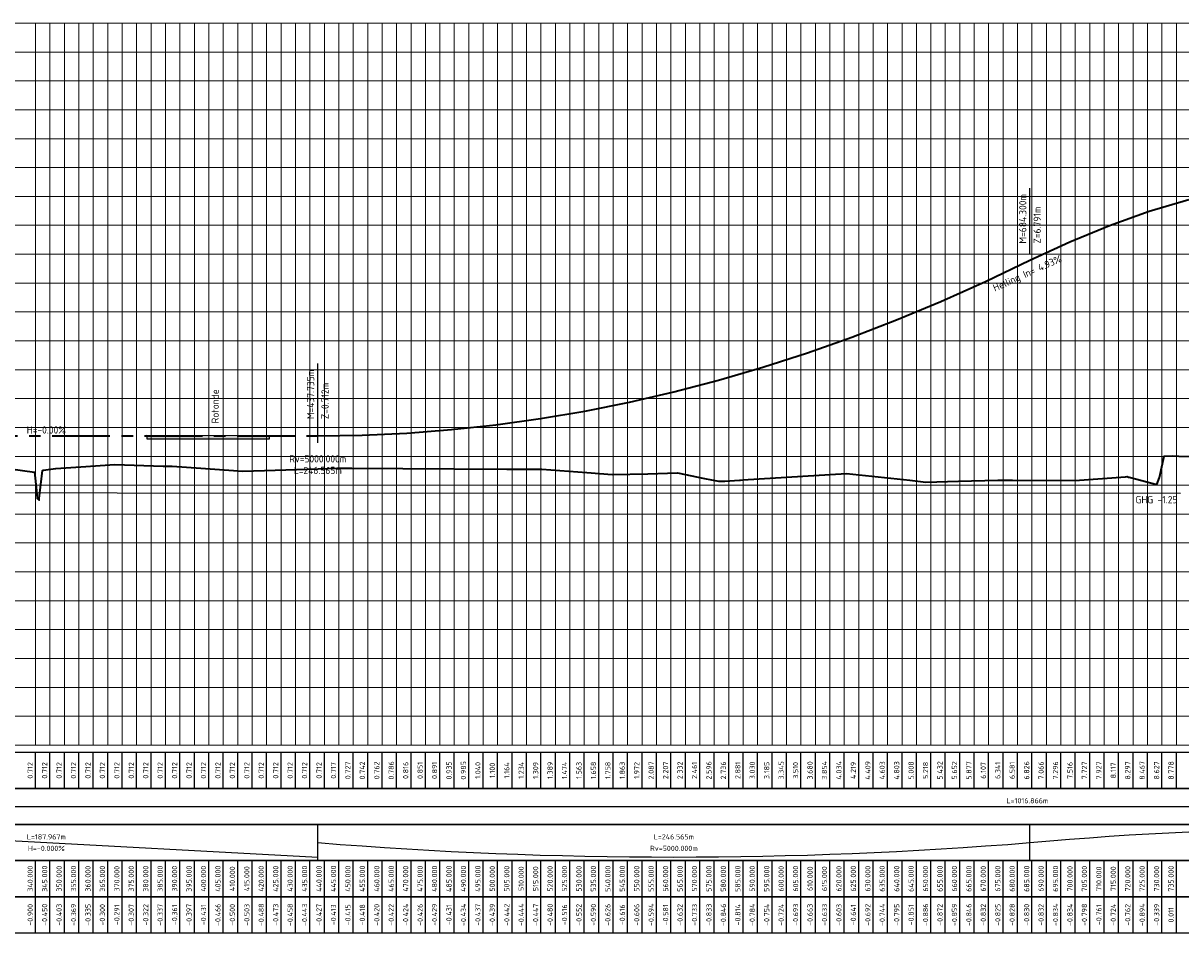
# Model space of a CAD drawing. Extents: x 100296 to 107772, y 404875 to 408930.
# Tile 94 of 98: x 105765 to 106166, y 407282 to 407597. Entities that reach past the tile are written whole.
import ezdxf

# ---------------------------------------------------------------- set-up
doc = ezdxf.new("R2010")
doc.units = 0
doc.linetypes.add('AM-AS', pattern=[16, 10, -2, 2, -2])
for name, color, linetype, lineweight in [('b-we-gw-maaiveld-gd', 93, 'Continuous', 18), ('b-xx-al-langsprofiel_grid_major-g', 250, 'Continuous', 18), ('b-xx-al-langsprofiel_grid_minor-g', 252, 'Continuous', 18), ('b-xx-al-langsprofiel_matenbalk-g', 1, 'Continuous', 25), ('n-we-am-as-gd', 10, 'AM-AS', 25), ('n-we-kw-kunstwerk-a', 253, 'Continuous', 18), ('n-xx-al-langsprofiel_matenbalk-g', 1, 'Continuous', 25)]:
    doc.layers.add(name, color=color, linetype=linetype, lineweight=lineweight)
for name, color, linetype in [('c3d-profile_labeling', 7, 'Continuous'), ('c3d-profile_profileview_labeling', 7, 'Continuous'), ('ghg', 150, 'Continuous'), ('n-xx-al-langsprofiel_schema-g', 1, 'Continuous'), ('TDNL----_rotonde', 1, 'Continuous')]:
    doc.layers.add(name, color=color, linetype=linetype)
doc.styles.add('NLCS-ISO', font='NLCS-ISO.ttf')

msp = doc.modelspace()

# ---------------------------------------------------------------- hatches: boundary and pattern name
at = {"layer": 'n-we-kw-kunstwerk-a'}
h = msp.add_hatch(color=256, dxfattribs=at)
h.dxf.hatch_style = 1
h.paths.add_polyline_path([(105807.904, 407454.127), (105807.908, 407453.067), (105850.478, 407453.08), (105850.477, 407454.08)])

# ---------------------------------------------------------------- linework, layer by layer
at = {"layer": 'b-we-gw-maaiveld-gd', "lineweight": 35, "ltscale": 2, "flags": 128}
msp.add_lwpolyline([(105760.769, 407442.685), (105769.066, 407441.479), (105769.715, 407435.089), (105769.983, 407432.375), (105770.549, 407431.864), (105770.647, 407431.793), (105770.72, 407432.363), (105771.844, 407442.083), (105772.076, 407442.15), (105776.484, 407442.733), (105785.136, 407443.319), (105796.863, 407444.126), (105813.567, 407443.613), (105816.732, 407443.535), (105826.636, 407442.839), (105841.221, 407441.836), (105867.234, 407442.619), (105873.734, 407442.842), (105875.795, 407442.821), (105878.905, 407442.808), (105914.237, 407442.654), (105932.619, 407442.547), (105944.768, 407442.492), (105960.253, 407441.382), (105969.043, 407440.695), (105981.423, 407440.945), (105991.668, 407441.203), (106001.098, 407439.288), (106005.902, 407438.331), (106008.073, 407438.41), (106013.116, 407438.734), (106013.503, 407438.753), (106014.356, 407438.813), (106050.214, 407440.98), (106072.111, 407438.737), (106077.67, 407438.059), (106088.989, 407438.359), (106102.631, 407438.726), (106107.661, 407438.682), (106129.271, 407438.605), (106146.839, 407439.896), (106147.373, 407439.946), (106147.58, 407439.866), (106147.768, 407439.799), (106148.026, 407439.731), (106148.528, 407439.581), (106157.685, 407437.159), (106158.573, 407439.662), (106160.161, 407446.964), (106163.047, 407447.084), (106165.276, 407447.054), (106169.751, 407446.865)], dxfattribs=at)
at = {"layer": 'b-xx-al-langsprofiel_grid_major-g', "lineweight": 18}
for p, q in [((105425.674, 407596.961), (107755.47, 407596.961)), ((105779.424, 407346.961), (105779.424, 407596.961)), ((105804.424, 407346.961), (105804.424, 407596.961)), ((105829.424, 407346.961), (105829.424, 407596.961)), ((105854.424, 407346.961), (105854.424, 407596.961)), ((105879.424, 407346.961), (105879.424, 407596.961)), ((105904.424, 407346.961), (105904.424, 407596.961)), ((105929.424, 407346.961), (105929.424, 407596.961)), ((105954.424, 407346.961), (105954.424, 407596.961)), ((105979.424, 407346.961), (105979.424, 407596.961)), ((106004.424, 407346.961), (106004.424, 407596.961)), ((106029.424, 407346.961), (106029.424, 407596.961)), ((106054.424, 407346.961), (106054.424, 407596.961)), ((106079.424, 407346.961), (106079.424, 407596.961)), ((106104.424, 407346.961), (106104.424, 407596.961)), ((106129.424, 407346.961), (106129.424, 407596.961)), ((106154.424, 407346.961), (106154.424, 407596.961)), ((105425.674, 407546.961), (107755.47, 407546.961)), ((105425.674, 407496.961), (107755.47, 407496.961)), ((105425.674, 407396.961), (107755.47, 407396.961)), ((105425.674, 407346.961), (107755.47, 407346.961))]:
    msp.add_line(p, q, dxfattribs=at)
at = {"layer": 'b-xx-al-langsprofiel_grid_minor-g', "lineweight": 18}
for p, q in [((105769.424, 407346.961), (105769.424, 407596.961)), ((105774.424, 407346.961), (105774.424, 407596.961)), ((105784.424, 407346.961), (105784.424, 407596.961)), ((105789.424, 407346.961), (105789.424, 407596.961)), ((105794.424, 407346.961), (105794.424, 407596.961)), ((105799.424, 407346.961), (105799.424, 407596.961)), ((105809.424, 407346.961), (105809.424, 407596.961)), ((105814.424, 407346.961), (105814.424, 407596.961)), ((105819.424, 407346.961), (105819.424, 407596.961)), ((105824.424, 407346.961), (105824.424, 407596.961)), ((105834.424, 407346.961), (105834.424, 407596.961)), ((105839.424, 407346.961), (105839.424, 407596.961)), ((105844.424, 407346.961), (105844.424, 407596.961)), ((105849.424, 407346.961), (105849.424, 407596.961)), ((105859.424, 407346.961), (105859.424, 407596.961)), ((105864.424, 407346.961), (105864.424, 407596.961)), ((105869.424, 407346.961), (105869.424, 407596.961)), ((105874.424, 407346.961), (105874.424, 407596.961)), ((105884.424, 407346.961), (105884.424, 407596.961)), ((105889.424, 407346.961), (105889.424, 407596.961)), ((105894.424, 407346.961), (105894.424, 407596.961)), ((105899.424, 407346.961), (105899.424, 407596.961)), ((105909.424, 407346.961), (105909.424, 407596.961)), ((105914.424, 407346.961), (105914.424, 407596.961)), ((105919.424, 407346.961), (105919.424, 407596.961)), ((105924.424, 407346.961), (105924.424, 407596.961)), ((105934.424, 407346.961), (105934.424, 407596.961)), ((105939.424, 407346.961), (105939.424, 407596.961)), ((105944.424, 407346.961), (105944.424, 407596.961)), ((105949.424, 407346.961), (105949.424, 407596.961)), ((105959.424, 407346.961), (105959.424, 407596.961)), ((105964.424, 407346.961), (105964.424, 407596.961)), ((105969.424, 407346.961), (105969.424, 407596.961)), ((105974.424, 407346.961), (105974.424, 407596.961)), ((105984.424, 407346.961), (105984.424, 407596.961)), ((105989.424, 407346.961), (105989.424, 407596.961)), ((105994.424, 407346.961), (105994.424, 407596.961)), ((105999.424, 407346.961), (105999.424, 407596.961)), ((106009.424, 407346.961), (106009.424, 407596.961)), ((106014.424, 407346.961), (106014.424, 407596.961)), ((106019.424, 407346.961), (106019.424, 407596.961)), ((106024.424, 407346.961), (106024.424, 407596.961)), ((106034.424, 407346.961), (106034.424, 407596.961)), ((106039.424, 407346.961), (106039.424, 407596.961)), ((106044.424, 407346.961), (106044.424, 407596.961)), ((106049.424, 407346.961), (106049.424, 407596.961)), ((106059.424, 407346.961), (106059.424, 407596.961)), ((106064.424, 407346.961), (106064.424, 407596.961)), ((106069.424, 407346.961), (106069.424, 407596.961)), ((106074.424, 407346.961), (106074.424, 407596.961)), ((106084.424, 407346.961), (106084.424, 407596.961)), ((106089.424, 407346.961), (106089.424, 407596.961)), ((106094.424, 407346.961), (106094.424, 407596.961)), ((106099.424, 407346.961), (106099.424, 407596.961)), ((106109.424, 407346.961), (106109.424, 407596.961)), ((106114.424, 407346.961), (106114.424, 407596.961)), ((106119.424, 407346.961), (106119.424, 407596.961)), ((106124.424, 407346.961), (106124.424, 407596.961)), ((106134.424, 407346.961), (106134.424, 407596.961)), ((106139.424, 407346.961), (106139.424, 407596.961)), ((106144.424, 407346.961), (106144.424, 407596.961)), ((106149.424, 407346.961), (106149.424, 407596.961)), ((106159.424, 407346.961), (106159.424, 407596.961)), ((106164.424, 407346.961), (106164.424, 407596.961)), ((105428.174, 407586.961), (107751.72, 407586.961)), ((105428.174, 407576.961), (107751.72, 407576.961)), ((105428.174, 407566.961), (107751.72, 407566.961)), ((105428.174, 407556.961), (107751.72, 407556.961)), ((105428.174, 407536.961), (107751.72, 407536.961)), ((105428.174, 407526.961), (107751.72, 407526.961)), ((105428.174, 407516.961), (107751.72, 407516.961)), ((105428.174, 407506.961), (107751.72, 407506.961)), ((105428.174, 407486.961), (107751.72, 407486.961)), ((105428.174, 407476.961), (107751.72, 407476.961)), ((105428.174, 407466.961), (107751.72, 407466.961)), ((105428.174, 407456.961), (107751.72, 407456.961)), ((105428.174, 407446.961), (107751.72, 407446.961)), ((105428.174, 407436.961), (107751.72, 407436.961)), ((105428.174, 407426.961), (107751.72, 407426.961)), ((105428.174, 407416.961), (107751.72, 407416.961)), ((105428.174, 407406.961), (107751.72, 407406.961)), ((105428.174, 407386.961), (107751.72, 407386.961)), ((105428.174, 407376.961), (107751.72, 407376.961)), ((105428.174, 407366.961), (107751.72, 407366.961)), ((105428.174, 407356.961), (107751.72, 407356.961))]:
    msp.add_line(p, q, dxfattribs=at)
at = {"layer": 'b-xx-al-langsprofiel_matenbalk-g', "lineweight": -3}
for p, q in [((105769.424, 407331.961), (105769.424, 407344.461)), ((105774.424, 407331.961), (105774.424, 407344.461)), ((105779.424, 407331.961), (105779.424, 407344.461)), ((105784.424, 407331.961), (105784.424, 407344.461)), ((105789.424, 407331.961), (105789.424, 407344.461)), ((105794.424, 407331.961), (105794.424, 407344.461)), ((105799.424, 407331.961), (105799.424, 407344.461)), ((105804.424, 407331.961), (105804.424, 407344.461)), ((105809.424, 407331.961), (105809.424, 407344.461)), ((105814.424, 407331.961), (105814.424, 407344.461)), ((105819.424, 407331.961), (105819.424, 407344.461)), ((105824.424, 407331.961), (105824.424, 407344.461)), ((105829.424, 407331.961), (105829.424, 407344.461)), ((105834.424, 407331.961), (105834.424, 407344.461)), ((105839.424, 407331.961), (105839.424, 407344.461)), ((105844.424, 407331.961), (105844.424, 407344.461)), ((105849.424, 407331.961), (105849.424, 407344.461)), ((105854.424, 407331.961), (105854.424, 407344.461)), ((105859.424, 407331.961), (105859.424, 407344.461)), ((105864.424, 407331.961), (105864.424, 407344.461)), ((105869.424, 407331.961), (105869.424, 407344.461)), ((105874.424, 407331.961), (105874.424, 407344.461)), ((105879.424, 407331.961), (105879.424, 407344.461)), ((105884.424, 407331.961), (105884.424, 407344.461)), ((105889.424, 407331.961), (105889.424, 407344.461)), ((105894.424, 407331.961), (105894.424, 407344.461)), ((105899.424, 407331.961), (105899.424, 407344.461)), ((105904.424, 407331.961), (105904.424, 407344.461)), ((105909.424, 407331.961), (105909.424, 407344.461)), ((105914.424, 407331.961), (105914.424, 407344.461)), ((105919.424, 407331.961), (105919.424, 407344.461)), ((105924.424, 407331.961), (105924.424, 407344.461)), ((105929.424, 407331.961), (105929.424, 407344.461)), ((105934.424, 407331.961), (105934.424, 407344.461)), ((105939.424, 407331.961), (105939.424, 407344.461)), ((105944.424, 407331.961), (105944.424, 407344.461)), ((105949.424, 407331.961), (105949.424, 407344.461)), ((105954.424, 407331.961), (105954.424, 407344.461)), ((105959.424, 407331.961), (105959.424, 407344.461)), ((105964.424, 407331.961), (105964.424, 407344.461)), ((105969.424, 407331.961), (105969.424, 407344.461)), ((105974.424, 407331.961), (105974.424, 407344.461)), ((105979.424, 407331.961), (105979.424, 407344.461)), ((105984.424, 407331.961), (105984.424, 407344.461)), ((105989.424, 407331.961), (105989.424, 407344.461)), ((105994.424, 407331.961), (105994.424, 407344.461)), ((105999.424, 407331.961), (105999.424, 407344.461)), ((106004.424, 407331.961), (106004.424, 407344.461)), ((106009.424, 407331.961), (106009.424, 407344.461)), ((106014.424, 407331.961), (106014.424, 407344.461)), ((106019.424, 407331.961), (106019.424, 407344.461)), ((106024.424, 407331.961), (106024.424, 407344.461)), ((106029.424, 407331.961), (106029.424, 407344.461)), ((106034.424, 407331.961), (106034.424, 407344.461)), ((106039.424, 407331.961), (106039.424, 407344.461)), ((106044.424, 407331.961), (106044.424, 407344.461)), ((106049.424, 407331.961), (106049.424, 407344.461)), ((106054.424, 407331.961), (106054.424, 407344.461)), ((106059.424, 407331.961), (106059.424, 407344.461)), ((106064.424, 407331.961), (106064.424, 407344.461)), ((106069.424, 407331.961), (106069.424, 407344.461)), ((106074.424, 407331.961), (106074.424, 407344.461)), ((106079.424, 407331.961), (106079.424, 407344.461)), ((106084.424, 407331.961), (106084.424, 407344.461)), ((106089.424, 407331.961), (106089.424, 407344.461)), ((106094.424, 407331.961), (106094.424, 407344.461)), ((106099.424, 407331.961), (106099.424, 407344.461)), ((106104.424, 407331.961), (106104.424, 407344.461)), ((106109.424, 407331.961), (106109.424, 407344.461)), ((106114.424, 407331.961), (106114.424, 407344.461)), ((106119.424, 407331.961), (106119.424, 407344.461)), ((106124.424, 407331.961), (106124.424, 407344.461)), ((106129.424, 407331.961), (106129.424, 407344.461)), ((106134.424, 407331.961), (106134.424, 407344.461)), ((106139.424, 407331.961), (106139.424, 407344.461)), ((106144.424, 407331.961), (106144.424, 407344.461)), ((106149.424, 407331.961), (106149.424, 407344.461)), ((106154.424, 407331.961), (106154.424, 407344.461)), ((106159.424, 407331.961), (106159.424, 407344.461)), ((106164.424, 407331.961), (106164.424, 407344.461)), ((105769.424, 407281.961), (105769.424, 407294.461)), ((105774.424, 407281.961), (105774.424, 407294.461)), ((105779.424, 407281.961), (105779.424, 407294.461)), ((105784.424, 407281.961), (105784.424, 407294.461)), ((105789.424, 407281.961), (105789.424, 407294.461)), ((105794.424, 407281.961), (105794.424, 407294.461)), ((105799.424, 407281.961), (105799.424, 407294.461)), ((105804.424, 407281.961), (105804.424, 407294.461)), ((105809.424, 407281.961), (105809.424, 407294.461)), ((105814.424, 407281.961), (105814.424, 407294.461)), ((105819.424, 407281.961), (105819.424, 407294.461)), ((105824.424, 407281.961), (105824.424, 407294.461)), ((105829.424, 407281.961), (105829.424, 407294.461)), ((105834.424, 407281.961), (105834.424, 407294.461)), ((105839.424, 407281.961), (105839.424, 407294.461)), ((105844.424, 407281.961), (105844.424, 407294.461)), ((105849.424, 407281.961), (105849.424, 407294.461)), ((105854.424, 407281.961), (105854.424, 407294.461)), ((105859.424, 407281.961), (105859.424, 407294.461)), ((105864.424, 407281.961), (105864.424, 407294.461)), ((105869.424, 407281.961), (105869.424, 407294.461)), ((105874.424, 407281.961), (105874.424, 407294.461)), ((105879.424, 407281.961), (105879.424, 407294.461)), ((105884.424, 407281.961), (105884.424, 407294.461)), ((105889.424, 407281.961), (105889.424, 407294.461)), ((105894.424, 407281.961), (105894.424, 407294.461)), ((105899.424, 407281.961), (105899.424, 407294.461)), ((105904.424, 407281.961), (105904.424, 407294.461)), ((105909.424, 407281.961), (105909.424, 407294.461)), ((105914.424, 407281.961), (105914.424, 407294.461)), ((105919.424, 407281.961), (105919.424, 407294.461)), ((105924.424, 407281.961), (105924.424, 407294.461)), ((105929.424, 407281.961), (105929.424, 407294.461)), ((105934.424, 407281.961), (105934.424, 407294.461)), ((105939.424, 407281.961), (105939.424, 407294.461)), ((105944.424, 407281.961), (105944.424, 407294.461)), ((105949.424, 407281.961), (105949.424, 407294.461)), ((105954.424, 407281.961), (105954.424, 407294.461)), ((105959.424, 407281.961), (105959.424, 407294.461)), ((105964.424, 407281.961), (105964.424, 407294.461)), ((105969.424, 407281.961), (105969.424, 407294.461)), ((105974.424, 407281.961), (105974.424, 407294.461)), ((105979.424, 407281.961), (105979.424, 407294.461)), ((105984.424, 407281.961), (105984.424, 407294.461)), ((105989.424, 407281.961), (105989.424, 407294.461)), ((105994.424, 407281.961), (105994.424, 407294.461)), ((105999.424, 407281.961), (105999.424, 407294.461)), ((106004.424, 407281.961), (106004.424, 407294.461)), ((106009.424, 407281.961), (106009.424, 407294.461)), ((106014.424, 407281.961), (106014.424, 407294.461)), ((106019.424, 407281.961), (106019.424, 407294.461)), ((106024.424, 407281.961), (106024.424, 407294.461)), ((106029.424, 407281.961), (106029.424, 407294.461)), ((106034.424, 407281.961), (106034.424, 407294.461)), ((106039.424, 407281.961), (106039.424, 407294.461)), ((106044.424, 407281.961), (106044.424, 407294.461)), ((106049.424, 407281.961), (106049.424, 407294.461)), ((106054.424, 407281.961), (106054.424, 407294.461)), ((106059.424, 407281.961), (106059.424, 407294.461)), ((106064.424, 407281.961), (106064.424, 407294.461)), ((106069.424, 407281.961), (106069.424, 407294.461)), ((106074.424, 407281.961), (106074.424, 407294.461)), ((106079.424, 407281.961), (106079.424, 407294.461)), ((106084.424, 407281.961), (106084.424, 407294.461)), ((106089.424, 407281.961), (106089.424, 407294.461)), ((106094.424, 407281.961), (106094.424, 407294.461)), ((106099.424, 407281.961), (106099.424, 407294.461)), ((106104.424, 407281.961), (106104.424, 407294.461)), ((106109.424, 407281.961), (106109.424, 407294.461)), ((106114.424, 407281.961), (106114.424, 407294.461)), ((106119.424, 407281.961), (106119.424, 407294.461)), ((106124.424, 407281.961), (106124.424, 407294.461)), ((106129.424, 407281.961), (106129.424, 407294.461)), ((106134.424, 407281.961), (106134.424, 407294.461)), ((106139.424, 407281.961), (106139.424, 407294.461)), ((106144.424, 407281.961), (106144.424, 407294.461)), ((106149.424, 407281.961), (106149.424, 407294.461)), ((106154.424, 407281.961), (106154.424, 407294.461)), ((106159.424, 407281.961), (106159.424, 407294.461)), ((106164.424, 407281.961), (106164.424, 407294.461))]:
    msp.add_line(p, q, dxfattribs=at)
for points in [[(105429.424, 407331.961), (107751.72, 407331.961), (107751.72, 407344.461), (105429.424, 407344.461)], [(105429.424, 407281.961), (107751.72, 407281.961), (107751.72, 407294.461), (105429.424, 407294.461)]]:
    msp.add_3dface(points, dxfattribs=at)
at = {"layer": 'c3d-profile_labeling', "lineweight": -3}
for p, q in [((106113.724, 407516.875), (106113.724, 407539.875)), ((106113.724, 407516.875), (106113.724, 407539.875)), ((105867.158, 407456.08), (105867.158, 407479.08)), ((105867.158, 407451.58), (105867.158, 407456.58))]:
    msp.add_line(p, q, dxfattribs=at)
at = {"layer": 'ghg'}
msp.add_lwpolyline([(105429.42, 407434.461), (106165.831, 407434.265)], dxfattribs=at)
at = {"layer": 'n-we-am-as-gd', "lineweight": 35, "ltscale": 2}
msp.add_lwpolyline([(105429.424, 407449.668), (105660.852, 407453.912), (105679.191, 407454.08), (105867.158, 407454.08), (105882.569, 407454.318), (105897.979, 407455.03), (105913.389, 407456.218), (105928.8, 407457.88), (105944.21, 407460.017), (105959.62, 407462.63), (105975.031, 407465.717), (105990.441, 407469.279), (106005.851, 407473.316), (106021.262, 407477.828), (106036.672, 407482.815), (106052.082, 407488.277), (106067.493, 407494.214), (106082.903, 407500.626), (106098.313, 407507.513), (106113.724, 407514.875), (106127.477, 407521.278), (106141.23, 407526.926), (106154.982, 407531.816), (106168.735, 407535.95)], dxfattribs=at)
at = {"layer": 'n-xx-al-langsprofiel_matenbalk-g', "lineweight": -3}
for p, q in [((105867.158, 407306.961), (105867.158, 407319.461)), ((106113.724, 407306.961), (106113.724, 407319.461)), ((105769.424, 407294.461), (105769.424, 407306.961)), ((105774.424, 407294.461), (105774.424, 407306.961)), ((105779.424, 407294.461), (105779.424, 407306.961)), ((105784.424, 407294.461), (105784.424, 407306.961)), ((105789.424, 407294.461), (105789.424, 407306.961)), ((105794.424, 407294.461), (105794.424, 407306.961)), ((105799.424, 407294.461), (105799.424, 407306.961)), ((105804.424, 407294.461), (105804.424, 407306.961)), ((105809.424, 407294.461), (105809.424, 407306.961)), ((105814.424, 407294.461), (105814.424, 407306.961)), ((105819.424, 407294.461), (105819.424, 407306.961)), ((105824.424, 407294.461), (105824.424, 407306.961)), ((105829.424, 407294.461), (105829.424, 407306.961)), ((105834.424, 407294.461), (105834.424, 407306.961)), ((105839.424, 407294.461), (105839.424, 407306.961)), ((105844.424, 407294.461), (105844.424, 407306.961)), ((105849.424, 407294.461), (105849.424, 407306.961)), ((105854.424, 407294.461), (105854.424, 407306.961)), ((105859.424, 407294.461), (105859.424, 407306.961)), ((105864.424, 407294.461), (105864.424, 407306.961)), ((105869.424, 407294.461), (105869.424, 407306.961)), ((105874.424, 407294.461), (105874.424, 407306.961)), ((105879.424, 407294.461), (105879.424, 407306.961)), ((105884.424, 407294.461), (105884.424, 407306.961)), ((105889.424, 407294.461), (105889.424, 407306.961)), ((105894.424, 407294.461), (105894.424, 407306.961)), ((105899.424, 407294.461), (105899.424, 407306.961)), ((105904.424, 407294.461), (105904.424, 407306.961)), ((105909.424, 407294.461), (105909.424, 407306.961)), ((105914.424, 407294.461), (105914.424, 407306.961)), ((105919.424, 407294.461), (105919.424, 407306.961)), ((105924.424, 407294.461), (105924.424, 407306.961)), ((105929.424, 407294.461), (105929.424, 407306.961)), ((105934.424, 407294.461), (105934.424, 407306.961)), ((105939.424, 407294.461), (105939.424, 407306.961)), ((105944.424, 407294.461), (105944.424, 407306.961)), ((105949.424, 407294.461), (105949.424, 407306.961)), ((105954.424, 407294.461), (105954.424, 407306.961)), ((105959.424, 407294.461), (105959.424, 407306.961)), ((105964.424, 407294.461), (105964.424, 407306.961)), ((105969.424, 407294.461), (105969.424, 407306.961)), ((105974.424, 407294.461), (105974.424, 407306.961)), ((105979.424, 407294.461), (105979.424, 407306.961)), ((105984.424, 407294.461), (105984.424, 407306.961)), ((105989.424, 407294.461), (105989.424, 407306.961)), ((105994.424, 407294.461), (105994.424, 407306.961)), ((105999.424, 407294.461), (105999.424, 407306.961)), ((106004.424, 407294.461), (106004.424, 407306.961)), ((106009.424, 407294.461), (106009.424, 407306.961)), ((106014.424, 407294.461), (106014.424, 407306.961)), ((106019.424, 407294.461), (106019.424, 407306.961)), ((106024.424, 407294.461), (106024.424, 407306.961)), ((106029.424, 407294.461), (106029.424, 407306.961)), ((106034.424, 407294.461), (106034.424, 407306.961)), ((106039.424, 407294.461), (106039.424, 407306.961)), ((106044.424, 407294.461), (106044.424, 407306.961)), ((106049.424, 407294.461), (106049.424, 407306.961)), ((106054.424, 407294.461), (106054.424, 407306.961)), ((106059.424, 407294.461), (106059.424, 407306.961)), ((106064.424, 407294.461), (106064.424, 407306.961)), ((106069.424, 407294.461), (106069.424, 407306.961)), ((106074.424, 407294.461), (106074.424, 407306.961)), ((106079.424, 407294.461), (106079.424, 407306.961)), ((106084.424, 407294.461), (106084.424, 407306.961)), ((106089.424, 407294.461), (106089.424, 407306.961)), ((106094.424, 407294.461), (106094.424, 407306.961)), ((106099.424, 407294.461), (106099.424, 407306.961)), ((106104.424, 407294.461), (106104.424, 407306.961)), ((106109.424, 407294.461), (106109.424, 407306.961)), ((106114.424, 407294.461), (106114.424, 407306.961)), ((106119.424, 407294.461), (106119.424, 407306.961)), ((106124.424, 407294.461), (106124.424, 407306.961)), ((106129.424, 407294.461), (106129.424, 407306.961)), ((106134.424, 407294.461), (106134.424, 407306.961)), ((106139.424, 407294.461), (106139.424, 407306.961)), ((106144.424, 407294.461), (106144.424, 407306.961)), ((106149.424, 407294.461), (106149.424, 407306.961)), ((106154.424, 407294.461), (106154.424, 407306.961)), ((106159.424, 407294.461), (106159.424, 407306.961)), ((106164.424, 407294.461), (106164.424, 407306.961))]:
    msp.add_line(p, q, dxfattribs=at)
for points in [[(105429.424, 407319.461), (107751.72, 407319.461), (107751.72, 407331.961), (105429.424, 407331.961)], [(105429.424, 407306.961), (107751.72, 407306.961), (107751.72, 407319.461), (105429.424, 407319.461)], [(105429.424, 407294.461), (107751.72, 407294.461), (107751.72, 407306.961), (105429.424, 407306.961)]]:
    msp.add_3dface(points, dxfattribs=at)
at = {"layer": 'n-xx-al-langsprofiel_schema-g', "lineweight": -3}
for p, q in [((105604.412, 407325.711), (106621.278, 407325.711)), ((105679.191, 407318.211), (105867.158, 407308.211))]:
    msp.add_line(p, q, dxfattribs=at)
at = {"layer": 'n-xx-al-langsprofiel_schema-g', "lineweight": -3, "extrusion": (0, 0, -1)}
msp.add_arc((-106223.747, 406105.205), 1213.005, 84.795961, 95.204039, dxfattribs=at)
at = {"layer": 'n-xx-al-langsprofiel_schema-g', "lineweight": -3}
msp.add_arc((105990.441, 408830.573), 1522.362, 265.355034, 274.644966, dxfattribs=at)
at = {"layer": 'TDNL----_rotonde', "flags": 128}
msp.add_lwpolyline([(105807.904, 407454.127), (105807.908, 407453.067), (105850.478, 407453.08), (105850.477, 407454.08)], close=True, dxfattribs=at)

# ---------------------------------------------------------------- texts
at = {"layer": 'c3d-profile_labeling', "lineweight": -3, "char_height": 2.5, "style": 'NLCS-ISO'}
for s, insert, attachment_point, rotation in [('M=684.300m', (106111.224, 407520.625), 4, 90), ('M=684.300m', (106111.224, 407520.625), 4, 90), ('Z=6.791m', (106116.224, 407520.625), 4, 90), ('Z=6.791m', (106116.224, 407520.625), 4, 90), ('Helling In= 4.93% ', (106112.95, 407510.039), 5, 24.16804), ('M=437.735m', (105864.658, 407459.83), 4, 90), ('Z=0.712m', (105869.658, 407459.83), 4, 90), ('{\\C256;H=-0.00%}', (105773.175, 407454.84), 8, 359.99999)]:
    msp.add_mtext(s, dxfattribs=dict(at, insert=insert, attachment_point=attachment_point, rotation=rotation))
at = {"layer": 'c3d-profile_labeling', "color": 7, "linetype": 'Continuous', "lineweight": -3, "insert": (105830.368, 407464.287), "char_height": 2.5, "attachment_point": 2, "rotation": 90, "style": 'NLCS-ISO'}
msp.add_mtext('Rotonde ', dxfattribs=at)
at = {"layer": 'c3d-profile_labeling', "lineweight": -3, "char_height": 2.5, "style": 'NLCS-ISO'}
for s, insert, attachment_point in [('Rv=5000.000m', (105867.158, 407444.83), 8), ('L=246.565m', (105867.158, 407443.33), 2)]:
    msp.add_mtext(s, dxfattribs=dict(at, insert=insert, attachment_point=attachment_point))
at = {"layer": 'c3d-profile_profileview_labeling', "lineweight": -3, "char_height": 1.8, "attachment_point": 8, "rotation": 90, "style": 'NLCS-ISO'}
for s, insert in [('0.712', (105768.474, 407338.211)), ('0.712', (105773.474, 407338.211)), ('0.712', (105778.474, 407338.211)), ('0.712', (105783.474, 407338.211)), ('0.712', (105788.474, 407338.211)), ('0.712', (105793.474, 407338.211)), ('0.712', (105798.474, 407338.211)), ('0.712', (105803.474, 407338.211)), ('0.712', (105808.474, 407338.211)), ('0.712', (105813.474, 407338.211)), ('0.712', (105818.474, 407338.211)), ('0.712', (105823.474, 407338.211)), ('0.712', (105828.474, 407338.211)), ('0.712', (105833.474, 407338.211)), ('0.712', (105838.474, 407338.211)), ('0.712', (105843.474, 407338.211)), ('0.712', (105848.474, 407338.211)), ('0.712', (105853.474, 407338.211)), ('0.712', (105858.474, 407338.211)), ('0.712', (105863.474, 407338.211)), ('0.712', (105868.474, 407338.211)), ('0.717', (105873.474, 407338.211)), ('0.727', (105878.474, 407338.211)), ('0.742', (105883.474, 407338.211)), ('0.762', (105888.474, 407338.211)), ('0.786', (105893.474, 407338.211)), ('0.816', (105898.474, 407338.211)), ('0.851', (105903.474, 407338.211)), ('0.891', (105908.474, 407338.211)), ('0.935', (105913.474, 407338.211)), ('0.985', (105918.474, 407338.211)), ('1.040', (105923.474, 407338.211)), ('1.100', (105928.474, 407338.211)), ('1.164', (105933.474, 407338.211)), ('1.234', (105938.474, 407338.211)), ('1.309', (105943.474, 407338.211)), ('1.389', (105948.474, 407338.211)), ('1.474', (105953.474, 407338.211)), ('1.563', (105958.474, 407338.211)), ('1.658', (105963.474, 407338.211)), ('1.758', (105968.474, 407338.211)), ('1.863', (105973.474, 407338.211)), ('1.972', (105978.474, 407338.211)), ('2.087', (105983.474, 407338.211)), ('2.207', (105988.474, 407338.211)), ('2.332', (105993.474, 407338.211)), ('2.461', (105998.474, 407338.211)), ('2.596', (106003.474, 407338.211)), ('2.736', (106008.474, 407338.211)), ('2.881', (106013.474, 407338.211)), ('3.030', (106018.474, 407338.211)), ('3.185', (106023.474, 407338.211)), ('3.345', (106028.474, 407338.211)), ('3.510', (106033.474, 407338.211)), ('3.680', (106038.474, 407338.211)), ('3.854', (106043.474, 407338.211)), ('4.034', (106048.474, 407338.211)), ('4.219', (106053.474, 407338.211)), ('4.409', (106058.474, 407338.211)), ('4.603', (106063.474, 407338.211)), ('4.803', (106068.474, 407338.211)), ('5.008', (106073.474, 407338.211)), ('5.218', (106078.474, 407338.211)), ('5.432', (106083.474, 407338.211)), ('5.652', (106088.474, 407338.211)), ('5.877', (106093.474, 407338.211)), ('6.107', (106098.474, 407338.211)), ('6.341', (106103.474, 407338.211)), ('6.581', (106108.474, 407338.211)), ('6.826', (106113.474, 407338.211)), ('7.066', (106118.474, 407338.211)), ('7.296', (106123.474, 407338.211)), ('7.516', (106128.474, 407338.211)), ('7.727', (106133.474, 407338.211)), ('7.927', (106138.474, 407338.211)), ('8.117', (106143.474, 407338.211)), ('8.297', (106148.474, 407338.211)), ('8.467', (106153.474, 407338.211)), ('8.627', (106158.474, 407338.211)), ('8.778', (106163.474, 407338.211)), ('340.000', (105768.474, 407300.711)), ('345.000', (105773.474, 407300.711)), ('{\\C256;350.000}', (105778.474, 407300.711)), ('355.000', (105783.474, 407300.711)), ('360.000', (105788.474, 407300.711)), ('365.000', (105793.474, 407300.711)), ('370.000', (105798.474, 407300.711)), ('{\\C256;375.000}', (105803.474, 407300.711)), ('380.000', (105808.474, 407300.711)), ('385.000', (105813.474, 407300.711)), ('390.000', (105818.474, 407300.711)), ('395.000', (105823.474, 407300.711)), ('{\\C256;400.000}', (105828.474, 407300.711)), ('405.000', (105833.474, 407300.711)), ('410.000', (105838.474, 407300.711)), ('415.000', (105843.474, 407300.711)), ('420.000', (105848.474, 407300.711)), ('{\\C256;425.000}', (105853.474, 407300.711)), ('430.000', (105858.474, 407300.711)), ('435.000', (105863.474, 407300.711)), ('440.000', (105868.474, 407300.711)), ('445.000', (105873.474, 407300.711)), ('{\\C256;450.000}', (105878.474, 407300.711)), ('455.000', (105883.474, 407300.711)), ('460.000', (105888.474, 407300.711)), ('465.000', (105893.474, 407300.711)), ('470.000', (105898.474, 407300.711)), ('{\\C256;475.000}', (105903.474, 407300.711)), ('480.000', (105908.474, 407300.711)), ('485.000', (105913.474, 407300.711)), ('490.000', (105918.474, 407300.711)), ('495.000', (105923.474, 407300.711)), ('{\\C256;500.000}', (105928.474, 407300.711)), ('505.000', (105933.474, 407300.711)), ('510.000', (105938.474, 407300.711)), ('515.000', (105943.474, 407300.711)), ('520.000', (105948.474, 407300.711)), ('{\\C256;525.000}', (105953.474, 407300.711)), ('530.000', (105958.474, 407300.711)), ('535.000', (105963.474, 407300.711)), ('540.000', (105968.474, 407300.711)), ('545.000', (105973.474, 407300.711)), ('{\\C256;550.000}', (105978.474, 407300.711)), ('555.000', (105983.474, 407300.711)), ('560.000', (105988.474, 407300.711)), ('565.000', (105993.474, 407300.711)), ('570.000', (105998.474, 407300.711)), ('{\\C256;575.000}', (106003.474, 407300.711)), ('580.000', (106008.474, 407300.711)), ('585.000', (106013.474, 407300.711)), ('590.000', (106018.474, 407300.711)), ('595.000', (106023.474, 407300.711)), ('{\\C256;600.000}', (106028.474, 407300.711)), ('605.000', (106033.474, 407300.711)), ('610.000', (106038.474, 407300.711)), ('615.000', (106043.474, 407300.711)), ('620.000', (106048.474, 407300.711)), ('{\\C256;625.000}', (106053.474, 407300.711)), ('630.000', (106058.474, 407300.711)), ('635.000', (106063.474, 407300.711)), ('640.000', (106068.474, 407300.711)), ('645.000', (106073.474, 407300.711)), ('{\\C256;650.000}', (106078.474, 407300.711)), ('655.000', (106083.474, 407300.711)), ('660.000', (106088.474, 407300.711)), ('665.000', (106093.474, 407300.711)), ('670.000', (106098.474, 407300.711)), ('{\\C256;675.000}', (106103.474, 407300.711)), ('680.000', (106108.474, 407300.711)), ('685.000', (106113.474, 407300.711)), ('690.000', (106118.474, 407300.711)), ('695.000', (106123.474, 407300.711)), ('{\\C256;700.000}', (106128.474, 407300.711)), ('705.000', (106133.474, 407300.711)), ('710.000', (106138.474, 407300.711)), ('715.000', (106143.474, 407300.711)), ('720.000', (106148.474, 407300.711)), ('{\\C256;725.000}', (106153.474, 407300.711)), ('730.000', (106158.474, 407300.711)), ('735.000', (106163.474, 407300.711)), ('-0.900', (105768.474, 407288.211)), ('-0.450', (105773.474, 407288.211)), ('-0.403', (105778.474, 407288.211)), ('-0.369', (105783.474, 407288.211)), ('-0.335', (105788.474, 407288.211)), ('-0.300', (105793.474, 407288.211)), ('-0.291', (105798.474, 407288.211)), ('-0.307', (105803.474, 407288.211)), ('-0.322', (105808.474, 407288.211)), ('-0.337', (105813.474, 407288.211)), ('-0.361', (105818.474, 407288.211)), ('-0.397', (105823.474, 407288.211)), ('-0.431', (105828.474, 407288.211)), ('-0.466', (105833.474, 407288.211)), ('-0.500', (105838.474, 407288.211)), ('-0.503', (105843.474, 407288.211)), ('-0.488', (105848.474, 407288.211)), ('-0.473', (105853.474, 407288.211)), ('-0.458', (105858.474, 407288.211)), ('-0.443', (105863.474, 407288.211)), ('-0.427', (105868.474, 407288.211)), ('-0.413', (105873.474, 407288.211)), ('-0.415', (105878.474, 407288.211)), ('-0.418', (105883.474, 407288.211)), ('-0.420', (105888.474, 407288.211)), ('-0.422', (105893.474, 407288.211)), ('-0.424', (105898.474, 407288.211)), ('-0.426', (105903.474, 407288.211)), ('-0.429', (105908.474, 407288.211)), ('-0.431', (105913.474, 407288.211)), ('-0.434', (105918.474, 407288.211)), ('-0.437', (105923.474, 407288.211)), ('-0.439', (105928.474, 407288.211)), ('-0.442', (105933.474, 407288.211)), ('-0.444', (105938.474, 407288.211)), ('-0.447', (105943.474, 407288.211)), ('-0.480', (105948.474, 407288.211)), ('-0.516', (105953.474, 407288.211)), ('-0.552', (105958.474, 407288.211)), ('-0.590', (105963.474, 407288.211)), ('-0.626', (105968.474, 407288.211)), ('-0.616', (105973.474, 407288.211)), ('-0.606', (105978.474, 407288.211)), ('-0.594', (105983.474, 407288.211)), ('-0.581', (105988.474, 407288.211)), ('-0.632', (105993.474, 407288.211)), ('-0.733', (105998.474, 407288.211)), ('-0.833', (106003.474, 407288.211)), ('-0.846', (106008.474, 407288.211)), ('-0.814', (106013.474, 407288.211)), ('-0.784', (106018.474, 407288.211)), ('-0.754', (106023.474, 407288.211)), ('-0.724', (106028.474, 407288.211)), ('-0.693', (106033.474, 407288.211)), ('-0.663', (106038.474, 407288.211)), ('-0.633', (106043.474, 407288.211)), ('-0.603', (106048.474, 407288.211)), ('-0.641', (106053.474, 407288.211)), ('-0.692', (106058.474, 407288.211)), ('-0.744', (106063.474, 407288.211)), ('-0.795', (106068.474, 407288.211)), ('-0.851', (106073.474, 407288.211)), ('-0.886', (106078.474, 407288.211)), ('-0.872', (106083.474, 407288.211)), ('-0.859', (106088.474, 407288.211)), ('-0.846', (106093.474, 407288.211)), ('-0.832', (106098.474, 407288.211)), ('-0.825', (106103.474, 407288.211)), ('-0.828', (106108.474, 407288.211)), ('-0.830', (106113.474, 407288.211)), ('-0.832', (106118.474, 407288.211)), ('-0.834', (106123.474, 407288.211)), ('-0.834', (106128.474, 407288.211)), ('-0.798', (106133.474, 407288.211)), ('-0.761', (106138.474, 407288.211)), ('-0.724', (106143.474, 407288.211)), ('-0.762', (106148.474, 407288.211)), ('-0.894', (106153.474, 407288.211)), ('-0.339', (106158.474, 407288.211)), ('0.011', (106163.474, 407288.211))]:
    msp.add_mtext(s, dxfattribs=dict(at, insert=insert))
at = {"layer": 'c3d-profile_profileview_labeling', "lineweight": -3, "char_height": 1.8, "attachment_point": 5, "style": 'NLCS-ISO'}
for s, insert in [('L=1016.866m', (106112.845, 407327.711)), ('L=187.967m', (105773.175, 407315.211)), ('L=246.565m', (105990.441, 407315.211)), ('H=-0.000%', (105773.175, 407311.211)), ('Rv=5000.000m', (105990.441, 407311.211))]:
    msp.add_mtext(s, dxfattribs=dict(at, insert=insert))
at = {"layer": 'ghg', "style": 'NLCS-ISO'}
msp.add_text('GHG -1.25', height=2.5, dxfattribs=at).set_placement((106150.276, 407430.715))

doc.saveas('drawing.dxf')
